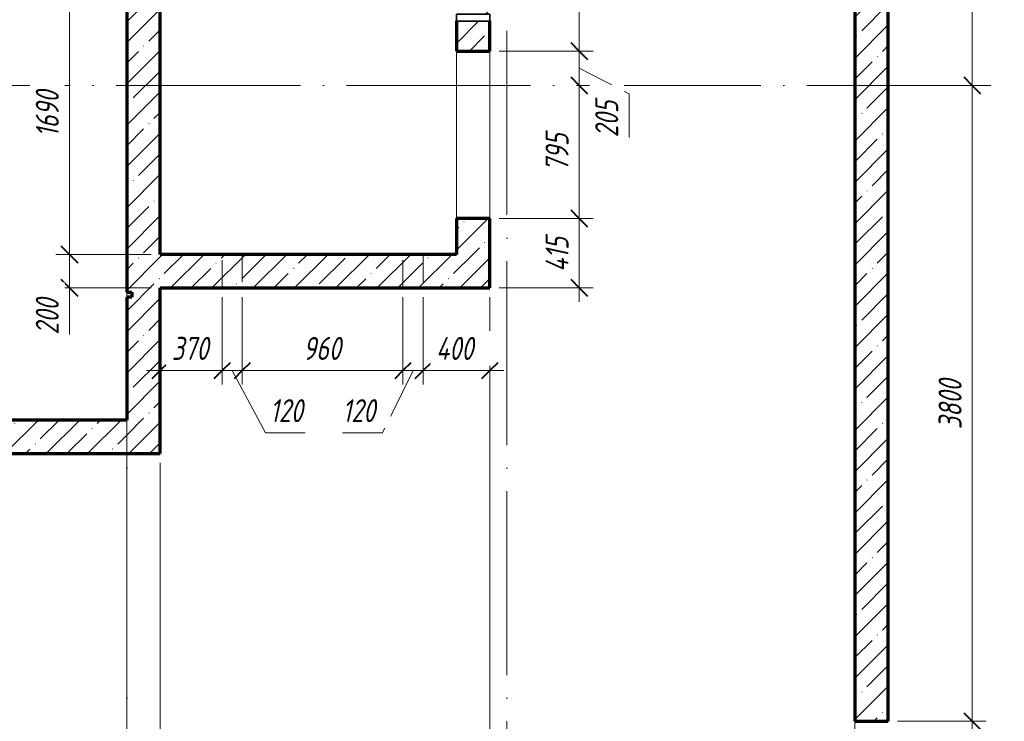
# Model space of a CAD drawing. Header units: millimetres. Extents: x 25602 to 56438, y 6682 to 19066.
# Tile 3 of 15: x 29590 to 35473, y 9000 to 13193. Entities that reach past the tile are written whole.
import ezdxf

# ---------------------------------------------------------------- set-up
doc = ezdxf.new("R2010")
doc.units = ezdxf.units.MM
doc.linetypes.add('ADSK_Линия сетки', pattern=[1375, 1100, -137.5, 0, -137.5])
doc.linetypes.add('ADSK_Невидимые', pattern=[275, 165, -110])
for name, color, linetype, lineweight in [('A-____-____-DIMS', 211, 'Continuous', 9), ('A-____-____-DIMS-55', 211, 'Continuous', 9), ('A-DETL-GENF-OTLN', 92, 'Continuous', 35), ('A-DOOR-____-OTLN', 31, 'Continuous', 20), ('A-DOOR-OPNG-OTLN', 31, 'Continuous', 20), ('A-GENM-____-OTLN', 13, 'Continuous', 20), ('A-WALL-____-HDLN', 110, 'ADSK_Невидимые', 20), ('A-WALL-____-MCUT', 113, 'Continuous', 50), ('A-WALL-____-PATT', 111, 'Continuous', 50), ('S-GRID-____-OTLN', 1, 'Continuous', 9)]:
    doc.layers.add(name, color=color, linetype=linetype, lineweight=lineweight)
doc.styles.add('GOST Common_I_1', font='GOST Common Italic.ttf', dxfattribs={"width": 0.8, "height": 137.5})
doc.dimstyles.new('ADSK_Округление_5мм__Узкий_', dxfattribs={"dimscale": 304.8, "dimtxt": 0.453694, "dimasz": 0.324803, "dimexe": 0.270669, "dimexo": 0.000592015, "dimgap": 0.072178, "dimtad": 1, "dimdec": 0, "dimlfac": 304.8, "dimrnd": 5, "dimdsep": 46, "dimtxsty": 'GOST Common_I_1', "dimblk1": 'OBLIQUE', "dimblk2": 'OBLIQUE', "dimsah": 1, "dimcen": 0.09, "dimdle": 0.270669, "dimazin": 0, "dimtfac": 1, "dimtdec": 4, "dimtix": 1, "dimtmove": 1, "dimatfit": 3, "dimfxl": 1, "dimtvp": 1, "dimtfill": 1, "dimtolj": 1, "dimtzin": 0, "dimlwd": 20, "dimlwe": 20, "dimarcsym": 2})
doc.dimstyles.new('ADSK_Округление_5мм__Узкий__1', dxfattribs={"dimscale": 304.8, "dimtxt": 0.453694, "dimasz": 0.324803, "dimexe": 0.270669, "dimexo": 0.000592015, "dimgap": 0.072178, "dimtad": 1, "dimdec": 0, "dimlfac": 304.8, "dimrnd": 5, "dimdsep": 46, "dimtxsty": 'GOST Common_I_1', "dimblk1": 'OBLIQUE', "dimblk2": 'OBLIQUE', "dimsah": 1, "dimcen": 0.09, "dimdle": 0.270669, "dimazin": 0, "dimtfac": 1, "dimtdec": 4, "dimtix": 1, "dimtmove": 0, "dimatfit": 3, "dimfxl": 1, "dimtvp": 1, "dimtfill": 1, "dimtolj": 1, "dimtzin": 0, "dimlwd": 20, "dimlwe": 20, "dimarcsym": 2})
pattern_1 = [(45, (16130.72, 8588.57), (-123.4785, 123.4785), []), (45, (16254.2, 8588.57), (-123.4785, 123.4785), [218.281, -43.656, 1.844, -41.812])]

# ---------------------------------------------------------------- blocks, each defined once
blk = doc.blocks.new('ADSK_Дверь_ПроемПрямоугольный - ADSK_Дверь_ПроемПрямоугольный-1464736-КЖ1_ПЭ_ВЭ8_Опалубка_Стены')
at = {"layer": 'A-DOOR-OPNG-OTLN'}
for p, q in [((32200, 12005), (32200, 13005)), ((32400, 12005), (32400, 13005))]:
    blk.add_line(p, q, dxfattribs=at)
blk = doc.blocks.new('ADSK_ОбобщеннаяМодель_ОтверстиеКруглое_вСтене - Этаж 1_0_000-1496597-КЖ1_ПЭ_ВЭ8_Опалубка_Стены')
at = {"layer": 'A-DETL-GENF-OTLN'}
for p, q in [((32200, 15345), (32400, 15345)), ((32200, 15305), (32200, 15345)), ((32400, 15305), (32200, 15305)), ((32400, 15345), (32400, 15305))]:
    blk.add_line(p, q, dxfattribs=at)
blk = doc.blocks.new('DIMBLOCK29-КЖ1_ПЭ_ВЭ8_Опалубка_Стены')
at = {"layer": 'A-____-____-DIMS-55', "lineweight": 40}
for p, q in [((35282.2, 12800), (35232.7, 12849.5)), ((35282.2, 12800), (35331.7, 12750.5)), ((35282.2, 9000), (35232.7, 9049.5)), ((35282.2, 9000), (35331.7, 8950.5))]:
    blk.add_line(p, q, dxfattribs=at)
at = {"layer": 'A-____-____-DIMS-55', "lineweight": 20}
for p, q in [((35282.2, 12800), (35267.2, 12800)), ((35282.2, 8917.5), (35282.2, 12800)), ((35282.2, 12800), (35364.7, 12800)), ((35282.2, 9000), (34835, 9000)), ((35282.2, 9000), (35364.7, 9000))]:
    blk.add_line(p, q, dxfattribs=at)
at = {"layer": 'A-____-____-DIMS-55', "color": 0, "lineweight": 20, "insert": (35080.5, 10745.3), "char_height": 137.5, "width": 371.262, "attachment_point": 1, "rotation": 90, "line_spacing_factor": 1.022761, "style": 'GOST Common_I_1', "bg_fill": 3, "box_fill_scale": 1.25, "bg_fill_color": 256, "bg_fill_true_color": 13158600, "bg_fill_transparency": 0}
blk.add_mtext('3800', dxfattribs=at)
blk = doc.blocks.new('_Oblique')
at = {"color": 0, "linetype": 'ByBlock', "lineweight": -2}
blk.add_line((-0.5, -0.5), (0.5, 0.5), dxfattribs=at)
blk = doc.blocks.new('DIMBLOCK30-КЖ1_ПЭ_ВЭ8_Опалубка_Стены')
at = {"layer": 'A-____-____-DIMS-55', "lineweight": 20}
for p, q in [((35282.2, 12800), (35282.2, 16732.5)), ((35282.2, 16650), (34835, 16650)), ((35282.2, 16650), (35364.7, 16650)), ((35282.2, 12800), (35267.2, 12800)), ((35282.2, 12800), (35364.7, 12800))]:
    blk.add_line(p, q, dxfattribs=at)
at = {"layer": 'A-____-____-DIMS-55', "lineweight": 40}
for p, q in [((35282.2, 16650), (35232.7, 16699.5)), ((35282.2, 16650), (35331.7, 16600.5)), ((35282.2, 12800), (35232.7, 12849.5)), ((35282.2, 12800), (35331.7, 12750.5))]:
    blk.add_line(p, q, dxfattribs=at)
at = {"layer": 'A-____-____-DIMS-55', "color": 0, "lineweight": 20, "insert": (35080.5, 14570.3), "char_height": 137.5, "width": 371.262, "attachment_point": 1, "rotation": 90, "line_spacing_factor": 1.022761, "style": 'GOST Common_I_1', "bg_fill": 3, "box_fill_scale": 1.25, "bg_fill_color": 256, "bg_fill_true_color": 13158600, "bg_fill_transparency": 0}
blk.add_mtext('3850', dxfattribs=at)
blk = doc.blocks.new('DIMBLOCK38-КЖ1_ПЭ_ВЭ8_Опалубка_Стены')
at = {"layer": 'A-____-____-DIMS-55', "lineweight": 20}
for p, q in [((30230, 8449.7), (30230, 10745)), ((28730, 8449.7), (28730, 10545)), ((28730, 8449.7), (30230, 8449.7)), ((28730, 8449.7), (28730, 8367.2)), ((30230, 8449.7), (30230, 8367.2))]:
    blk.add_line(p, q, dxfattribs=at)
at = {"layer": 'A-____-____-DIMS-55', "lineweight": 40}
for p, q in [((28730, 8449.7), (28779.5, 8499.2)), ((30230, 8449.7), (30279.5, 8499.2)), ((28730, 8449.7), (28680.5, 8400.2)), ((30230, 8449.7), (30180.5, 8400.2))]:
    blk.add_line(p, q, dxfattribs=at)
at = {"layer": 'A-____-____-DIMS-55', "color": 0, "lineweight": 20, "insert": (29335.9, 8651.4), "char_height": 137.5, "width": 345.949, "attachment_point": 1, "line_spacing_factor": 1.022761, "style": 'GOST Common_I_1', "bg_fill": 3, "box_fill_scale": 1.25, "bg_fill_color": 256, "bg_fill_true_color": 13158600, "bg_fill_transparency": 0}
blk.add_mtext('1500', dxfattribs=at)
blk = doc.blocks.new('DIMBLOCK39-КЖ1_ПЭ_ВЭ8_Опалубка_Стены')
at = {"layer": 'A-____-____-DIMS-55', "lineweight": 20}
for p, q in [((30230, 8449.7), (30230, 10745)), ((30430, 8449.7), (30430, 10545)), ((30230, 8449.7), (30430, 8449.7)), ((30230, 8449.7), (30230, 8367.2)), ((30449.8, 8449.7), (30330, 8449.7)), ((30430, 8449.7), (30430, 8367.2)), ((30709.4, 8449.7), (30449.8, 8449.7))]:
    blk.add_line(p, q, dxfattribs=at)
at = {"layer": 'A-____-____-DIMS-55', "lineweight": 40}
for p, q in [((30230, 8449.7), (30279.5, 8499.2)), ((30430, 8449.7), (30479.5, 8499.2)), ((30230, 8449.7), (30180.5, 8400.2)), ((30430, 8449.7), (30380.5, 8400.2))]:
    blk.add_line(p, q, dxfattribs=at)
at = {"layer": 'A-____-____-DIMS-55', "color": 0, "lineweight": 20, "insert": (30477.3, 8651.4), "char_height": 137.5, "width": 278.447, "attachment_point": 1, "line_spacing_factor": 1.022761, "style": 'GOST Common_I_1', "bg_fill": 3, "box_fill_scale": 1.25, "bg_fill_color": 256, "bg_fill_true_color": 13158600, "bg_fill_transparency": 0}
blk.add_mtext('200', dxfattribs=at)
blk = doc.blocks.new('DIMBLOCK40-КЖ1_ПЭ_ВЭ8_Опалубка_Стены')
at = {"layer": 'A-____-____-DIMS-55', "lineweight": 20}
for p, q in [((32400, 8449.7), (32400, 11535)), ((30430, 8449.7), (30430, 10545)), ((30430, 8449.7), (32400, 8449.7)), ((30430, 8449.7), (30430, 8367.2)), ((32400, 8449.7), (32400, 8367.2))]:
    blk.add_line(p, q, dxfattribs=at)
at = {"layer": 'A-____-____-DIMS-55', "lineweight": 40}
for p, q in [((30430, 8449.7), (30479.5, 8499.2)), ((32400, 8449.7), (32449.5, 8499.2)), ((30430, 8449.7), (30380.5, 8400.2)), ((32400, 8449.7), (32350.5, 8400.2))]:
    blk.add_line(p, q, dxfattribs=at)
at = {"layer": 'A-____-____-DIMS-55', "color": 0, "lineweight": 20, "insert": (31270.9, 8651.4), "char_height": 137.5, "width": 345.949, "attachment_point": 1, "line_spacing_factor": 1.022761, "style": 'GOST Common_I_1', "bg_fill": 3, "box_fill_scale": 1.25, "bg_fill_color": 256, "bg_fill_true_color": 13158600, "bg_fill_transparency": 0}
blk.add_mtext('1970', dxfattribs=at)
blk = doc.blocks.new('DIMBLOCK41-КЖ1_ПЭ_ВЭ8_Опалубка_Стены')
at = {"layer": 'A-____-____-DIMS-55', "lineweight": 20}
for p, q in [((32400, 8449.7), (32400, 11535)), ((34580, 8449.7), (34580, 8945)), ((32400, 8449.7), (34580, 8449.7)), ((32400, 8449.7), (32400, 8367.2)), ((34580, 8449.7), (34580, 8367.2))]:
    blk.add_line(p, q, dxfattribs=at)
at = {"layer": 'A-____-____-DIMS-55', "lineweight": 40}
for p, q in [((32400, 8449.7), (32449.5, 8499.2)), ((34580, 8449.7), (34629.5, 8499.2)), ((32400, 8449.7), (32350.5, 8400.2)), ((34580, 8449.7), (34530.5, 8400.2))]:
    blk.add_line(p, q, dxfattribs=at)
at = {"layer": 'A-____-____-DIMS-55', "color": 0, "lineweight": 20, "insert": (33345.9, 8651.4), "char_height": 137.5, "width": 345.949, "attachment_point": 1, "line_spacing_factor": 1.022761, "style": 'GOST Common_I_1', "bg_fill": 3, "box_fill_scale": 1.25, "bg_fill_color": 256, "bg_fill_true_color": 13158600, "bg_fill_transparency": 0}
blk.add_mtext('2180', dxfattribs=at)
blk = doc.blocks.new('DIMBLOCK47-КЖ1_ПЭ_ВЭ8_Опалубка_Стены')
at = {"layer": 'A-____-____-DIMS-55', "lineweight": 20}
for p, q in [((29888.1, 13480), (29805.6, 13480)), ((29888.1, 13480), (29888.1, 11790)), ((29888.1, 13480), (30375, 13480)), ((29888.1, 11790), (29805.6, 11790)), ((29888.1, 11790), (30375, 11790))]:
    blk.add_line(p, q, dxfattribs=at)
at = {"layer": 'A-____-____-DIMS-55', "lineweight": 40}
for p, q in [((29888.1, 13480), (29838.6, 13529.5)), ((29888.1, 13480), (29937.6, 13430.5)), ((29888.1, 11790), (29838.6, 11839.5)), ((29888.1, 11790), (29937.6, 11740.5))]:
    blk.add_line(p, q, dxfattribs=at)
at = {"layer": 'A-____-____-DIMS-55', "color": 0, "lineweight": 20, "insert": (29686.4, 12490.9), "char_height": 137.5, "width": 345.949, "attachment_point": 1, "rotation": 90, "line_spacing_factor": 1.022761, "style": 'GOST Common_I_1', "bg_fill": 3, "box_fill_scale": 1.25, "bg_fill_color": 256, "bg_fill_true_color": 13158600, "bg_fill_transparency": 0}
blk.add_mtext('1690', dxfattribs=at)
blk = doc.blocks.new('DIMBLOCK48-КЖ1_ПЭ_ВЭ8_Опалубка_Стены')
at = {"layer": 'A-____-____-DIMS-55', "lineweight": 40}
for p, q in [((29888.1, 11790), (29838.6, 11839.5)), ((29888.1, 11790), (29937.6, 11740.5)), ((29888.1, 11590), (29838.6, 11639.5)), ((29888.1, 11590), (29937.6, 11540.5))]:
    blk.add_line(p, q, dxfattribs=at)
at = {"layer": 'A-____-____-DIMS-55', "lineweight": 20}
for p, q in [((29888.1, 11790), (29805.6, 11790)), ((29888.1, 11790), (29888.1, 11507.5)), ((29888.1, 11790), (30375, 11790)), ((29888.1, 11570.2), (29888.1, 11690)), ((29888.1, 11590), (29805.6, 11590)), ((29888.1, 11590), (30375, 11590)), ((29888.1, 11310.6), (29888.1, 11570.2))]:
    blk.add_line(p, q, dxfattribs=at)
at = {"layer": 'A-____-____-DIMS-55', "color": 0, "lineweight": 20, "insert": (29686.4, 11310.6), "char_height": 137.5, "width": 278.447, "attachment_point": 1, "rotation": 90, "line_spacing_factor": 1.022761, "style": 'GOST Common_I_1', "bg_fill": 3, "box_fill_scale": 1.25, "bg_fill_color": 256, "bg_fill_true_color": 13158600, "bg_fill_transparency": 0}
blk.add_mtext('200', dxfattribs=at)
blk = doc.blocks.new('DIMBLOCK49-КЖ1_ПЭ_ВЭ8_Опалубка_Стены')
at = {"layer": 'A-____-____-DIMS-55', "lineweight": 20}
for p, q in [((32933.9, 12005), (32455, 12005)), ((32933.9, 11507.5), (32933.9, 12005)), ((32933.9, 12005), (33016.4, 12005)), ((32933.9, 11590), (32455, 11590)), ((32933.9, 11590), (33016.4, 11590))]:
    blk.add_line(p, q, dxfattribs=at)
at = {"layer": 'A-____-____-DIMS-55', "lineweight": 40}
for p, q in [((32933.9, 12005), (32884.4, 12054.5)), ((32933.9, 12005), (32983.4, 11955.5)), ((32933.9, 11590), (32884.4, 11639.5)), ((32933.9, 11590), (32983.4, 11540.5))]:
    blk.add_line(p, q, dxfattribs=at)
at = {"layer": 'A-____-____-DIMS-55', "color": 0, "lineweight": 20, "insert": (32732.2, 11686.2), "char_height": 137.5, "width": 267.196, "attachment_point": 1, "rotation": 90, "line_spacing_factor": 1.022761, "style": 'GOST Common_I_1', "bg_fill": 3, "box_fill_scale": 1.25, "bg_fill_color": 256, "bg_fill_true_color": 13158600, "bg_fill_transparency": 0}
blk.add_mtext('415', dxfattribs=at)
blk = doc.blocks.new('DIMBLOCK50-КЖ1_ПЭ_ВЭ8_Опалубка_Стены')
at = {"layer": 'A-____-____-DIMS-55', "lineweight": 40}
for p, q in [((32933.9, 12800), (32884.4, 12849.5)), ((32933.9, 12800), (32983.4, 12750.5)), ((32933.9, 12005), (32884.4, 12054.5)), ((32933.9, 12005), (32983.4, 11955.5))]:
    blk.add_line(p, q, dxfattribs=at)
at = {"layer": 'A-____-____-DIMS-55', "lineweight": 20}
for p, q in [((32933.9, 12800), (32918.9, 12800)), ((32933.9, 12005), (32933.9, 12800)), ((32933.9, 12800), (33016.4, 12800)), ((32933.9, 12005), (32455, 12005)), ((32933.9, 12005), (33016.4, 12005))]:
    blk.add_line(p, q, dxfattribs=at)
at = {"layer": 'A-____-____-DIMS-55', "color": 0, "lineweight": 20, "insert": (32732.2, 12286.5), "char_height": 137.5, "width": 278.447, "attachment_point": 1, "rotation": 90, "line_spacing_factor": 1.022761, "style": 'GOST Common_I_1', "bg_fill": 3, "box_fill_scale": 1.25, "bg_fill_color": 256, "bg_fill_true_color": 13158600, "bg_fill_transparency": 0}
blk.add_mtext('795', dxfattribs=at)
blk = doc.blocks.new('DIMBLOCK51-КЖ1_ПЭ_ВЭ8_Опалубка_Стены')
at = {"layer": 'A-____-____-DIMS-55', "lineweight": 20}
for p, q in [((32933.9, 13005), (32455, 13005)), ((32933.9, 12800), (32933.9, 13005)), ((32933.9, 13005), (33016.4, 13005)), ((33230.9, 12749), (32933.9, 12902.5)), ((32933.9, 12800), (32918.9, 12800)), ((32933.9, 12800), (33016.4, 12800)), ((33230.9, 12489.5), (33230.9, 12749))]:
    blk.add_line(p, q, dxfattribs=at)
at = {"layer": 'A-____-____-DIMS-55', "lineweight": 40}
for p, q in [((32933.9, 13005), (32884.4, 13054.5)), ((32933.9, 13005), (32983.4, 12955.5)), ((32933.9, 12800), (32884.4, 12849.5)), ((32933.9, 12800), (32983.4, 12750.5))]:
    blk.add_line(p, q, dxfattribs=at)
at = {"layer": 'A-____-____-DIMS-55', "color": 0, "lineweight": 20, "insert": (33029.2, 12489.5), "char_height": 137.5, "width": 278.447, "attachment_point": 1, "rotation": 90, "line_spacing_factor": 1.022761, "style": 'GOST Common_I_1', "bg_fill": 3, "box_fill_scale": 1.25, "bg_fill_color": 256, "bg_fill_true_color": 13158600, "bg_fill_transparency": 0}
blk.add_mtext('205', dxfattribs=at)
blk = doc.blocks.new('DIMBLOCK52-КЖ1_ПЭ_ВЭ8_Опалубка_Стены')
at = {"layer": 'A-____-____-DIMS-55', "lineweight": 20}
for p, q in [((32933.9, 13825), (32455, 13825)), ((32933.9, 13005), (32933.9, 13825)), ((32933.9, 13825), (33016.4, 13825)), ((32933.9, 13005), (32455, 13005)), ((32933.9, 13005), (33016.4, 13005))]:
    blk.add_line(p, q, dxfattribs=at)
at = {"layer": 'A-____-____-DIMS-55', "lineweight": 40}
for p, q in [((32933.9, 13825), (32884.4, 13874.5)), ((32933.9, 13825), (32983.4, 13775.5)), ((32933.9, 13005), (32884.4, 13054.5)), ((32933.9, 13005), (32983.4, 12955.5))]:
    blk.add_line(p, q, dxfattribs=at)
at = {"layer": 'A-____-____-DIMS-55', "color": 0, "lineweight": 20, "insert": (32732.2, 13299), "char_height": 137.5, "width": 278.447, "attachment_point": 1, "rotation": 90, "line_spacing_factor": 1.022761, "style": 'GOST Common_I_1', "bg_fill": 3, "box_fill_scale": 1.25, "bg_fill_color": 256, "bg_fill_true_color": 13158600, "bg_fill_transparency": 0}
blk.add_mtext('820', dxfattribs=at)
blk = doc.blocks.new('DIMBLOCK111-КЖ1_ПЭ_ВЭ8_Опалубка_Стены')
at = {"layer": 'A-____-____-DIMS-55', "lineweight": 20}
for p, q in [((30800.3, 11095.5), (30800.3, 11535)), ((30347.5, 11095.5), (30800.3, 11095.5)), ((30430, 11095.5), (30430, 11110.5)), ((30430, 11095.5), (30430, 11013)), ((30800.3, 11095.5), (30800.3, 11013))]:
    blk.add_line(p, q, dxfattribs=at)
at = {"layer": 'A-____-____-DIMS-55', "lineweight": 40}
for p, q in [((30430, 11095.5), (30479.5, 11145)), ((30800.3, 11095.5), (30849.8, 11145)), ((30430, 11095.5), (30380.5, 11046)), ((30800.3, 11095.5), (30750.8, 11046))]:
    blk.add_line(p, q, dxfattribs=at)
at = {"layer": 'A-____-____-DIMS-55', "color": 0, "lineweight": 20, "insert": (30499.1, 11297.2), "char_height": 137.5, "width": 278.447, "attachment_point": 1, "line_spacing_factor": 1.022761, "style": 'GOST Common_I_1', "bg_fill": 3, "box_fill_scale": 1.25, "bg_fill_color": 256, "bg_fill_true_color": 13158600, "bg_fill_transparency": 0}
blk.add_mtext('370', dxfattribs=at)
blk = doc.blocks.new('DIMBLOCK112-КЖ1_ПЭ_ВЭ8_Опалубка_Стены')
at = {"layer": 'A-____-____-DIMS-55', "lineweight": 20}
for p, q in [((30800.3, 11095.5), (30800.3, 11535)), ((30920.3, 11095.5), (30920.3, 11535)), ((30800.3, 11095.5), (30920.3, 11095.5)), ((30800.3, 11095.5), (30800.3, 11013)), ((31058.2, 10723.5), (30860.3, 11095.5)), ((30920.3, 11095.5), (30920.3, 11013)), ((31296.6, 10723.5), (31058.2, 10723.5))]:
    blk.add_line(p, q, dxfattribs=at)
at = {"layer": 'A-____-____-DIMS-55', "lineweight": 40}
for p, q in [((30800.3, 11095.5), (30849.8, 11145)), ((30920.3, 11095.5), (30969.8, 11145)), ((30800.3, 11095.5), (30750.8, 11046)), ((30920.3, 11095.5), (30870.8, 11046))]:
    blk.add_line(p, q, dxfattribs=at)
at = {"layer": 'A-____-____-DIMS-55', "color": 0, "lineweight": 20, "insert": (31085.7, 10925.2), "char_height": 137.5, "width": 253.133, "attachment_point": 1, "line_spacing_factor": 1.022761, "style": 'GOST Common_I_1', "bg_fill": 3, "box_fill_scale": 1.25, "bg_fill_color": 256, "bg_fill_true_color": 13158600, "bg_fill_transparency": 0}
blk.add_mtext('120', dxfattribs=at)
blk = doc.blocks.new('DIMBLOCK113-КЖ1_ПЭ_ВЭ8_Опалубка_Стены')
at = {"layer": 'A-____-____-DIMS-55', "lineweight": 20}
for p, q in [((30920.3, 11095.5), (30920.3, 11535)), ((31880.3, 11095.5), (31880.3, 11535)), ((30920.3, 11095.5), (31880.3, 11095.5)), ((30920.3, 11095.5), (30920.3, 11013)), ((31880.3, 11095.5), (31880.3, 11013))]:
    blk.add_line(p, q, dxfattribs=at)
at = {"layer": 'A-____-____-DIMS-55', "lineweight": 40}
for p, q in [((30920.3, 11095.5), (30969.8, 11145)), ((31880.3, 11095.5), (31929.8, 11145)), ((30920.3, 11095.5), (30870.8, 11046)), ((31880.3, 11095.5), (31830.8, 11046))]:
    blk.add_line(p, q, dxfattribs=at)
at = {"layer": 'A-____-____-DIMS-55', "color": 0, "lineweight": 20, "insert": (31284.2, 11297.2), "char_height": 137.5, "width": 278.447, "attachment_point": 1, "line_spacing_factor": 1.022761, "style": 'GOST Common_I_1', "bg_fill": 3, "box_fill_scale": 1.25, "bg_fill_color": 256, "bg_fill_true_color": 13158600, "bg_fill_transparency": 0}
blk.add_mtext('960', dxfattribs=at)
blk = doc.blocks.new('DIMBLOCK114-КЖ1_ПЭ_ВЭ8_Опалубка_Стены')
at = {"layer": 'A-____-____-DIMS-55', "lineweight": 20}
for p, q in [((31880.3, 11095.5), (31880.3, 11535)), ((32000.3, 11095.5), (32000.3, 11535)), ((31757.3, 10723.5), (31940.3, 11095.5)), ((31880.3, 11095.5), (32000.3, 11095.5)), ((31880.3, 11095.5), (31880.3, 11013)), ((32000.3, 11095.5), (32000.3, 11013)), ((31518.8, 10723.5), (31757.3, 10723.5))]:
    blk.add_line(p, q, dxfattribs=at)
at = {"layer": 'A-____-____-DIMS-55', "lineweight": 40}
for p, q in [((31880.3, 11095.5), (31929.8, 11145)), ((32000.3, 11095.5), (32049.8, 11145)), ((31880.3, 11095.5), (31830.8, 11046)), ((32000.3, 11095.5), (31950.8, 11046))]:
    blk.add_line(p, q, dxfattribs=at)
at = {"layer": 'A-____-____-DIMS-55', "color": 0, "lineweight": 20, "insert": (31518.8, 10925.2), "char_height": 137.5, "width": 253.133, "attachment_point": 1, "line_spacing_factor": 1.022761, "style": 'GOST Common_I_1', "bg_fill": 3, "box_fill_scale": 1.25, "bg_fill_color": 256, "bg_fill_true_color": 13158600, "bg_fill_transparency": 0}
blk.add_mtext('120', dxfattribs=at)
blk = doc.blocks.new('DIMBLOCK115-КЖ1_ПЭ_ВЭ8_Опалубка_Стены')
at = {"layer": 'A-____-____-DIMS-55', "lineweight": 20}
for p, q in [((32000.3, 11095.5), (32000.3, 11535)), ((32400, 11095.5), (32400, 11535)), ((32000.3, 11095.5), (32482.5, 11095.5)), ((32000.3, 11095.5), (32000.3, 11013)), ((32400, 11095.5), (32400, 11013))]:
    blk.add_line(p, q, dxfattribs=at)
at = {"layer": 'A-____-____-DIMS-55', "lineweight": 40}
for p, q in [((32000.3, 11095.5), (32049.8, 11145)), ((32400, 11095.5), (32449.5, 11145)), ((32000.3, 11095.5), (31950.8, 11046)), ((32400, 11095.5), (32350.5, 11046))]:
    blk.add_line(p, q, dxfattribs=at)
at = {"layer": 'A-____-____-DIMS-55', "color": 0, "lineweight": 20, "insert": (32078.3, 11297.2), "char_height": 137.5, "width": 292.51, "attachment_point": 1, "line_spacing_factor": 1.022761, "style": 'GOST Common_I_1', "bg_fill": 3, "box_fill_scale": 1.25, "bg_fill_color": 256, "bg_fill_true_color": 13158600, "bg_fill_transparency": 0}
blk.add_mtext('400', dxfattribs=at)

msp = doc.modelspace()

# ---------------------------------------------------------------- hatches: boundary and pattern name
at = {"layer": 'A-WALL-____-PATT', "lineweight": 9}
h = msp.add_hatch(dxfattribs=at)
h.set_pattern_fill('FP_1', color=256, style=0, pattern_type=2)
h.set_pattern_definition(pattern_1)
h.paths.add_polyline_path([(30430, 10600.0013), (30430, 16450.001), (30230, 16450.001), (30230, 15715.0013), (30260, 15715.0013), (30260, 15685.0013), (30230, 15685.0013), (30230, 11565.0017), (30260, 11565.0017), (30260, 11535.0017), (30230, 11535.0017), (30230, 10600.0013)])
h = msp.add_hatch(dxfattribs=at)
h.set_pattern_fill('FP_1', color=256, style=0, pattern_type=2)
h.set_pattern_definition(pattern_1)
h.paths.add_polyline_path([(32399.9996, 11790.001), (32399.9996, 12005.0392), (32199.9996, 12005.0392), (32199.9996, 11790.001)])
h.paths.add_polyline_path([(32199.9996, 13005.0392), (32399.9996, 13005.0392), (32399.9996, 13185.0392), (32199.9996, 13185.0392)])
h.paths.add_polyline_path([(32399.9996, 13225.0392), (32399.9996, 13825.0392), (32199.9996, 13825.0392), (32199.9996, 13225.0392), (32307.3606, 13225.0392)])
h.paths.add_polyline_path([(32199.9996, 15125.0392), (32399.9996, 15125.0392), (32399.9996, 15305.0392), (32199.9996, 15305.0392)])
h.paths.add_polyline_path([(32199.9996, 15345.0392), (32399.9996, 15345.0392), (32399.9996, 16450.001), (32199.9996, 16450.001)])
h = msp.add_hatch(dxfattribs=at)
h.set_pattern_fill('FP_1', color=256, style=0, pattern_type=2)
h.set_pattern_definition(pattern_1)
h.paths.add_polyline_path([(34580, 9000), (34780, 9000), (34780, 16450.001), (34580, 16450.001)])
h = msp.add_hatch(dxfattribs=at)
h.set_pattern_fill('FP_1', color=256, style=0, pattern_type=2)
h.set_pattern_definition(pattern_1)
h.paths.add_polyline_path([(32399.9996, 11590.001), (32399.9996, 11790.001), (30430, 11790.001), (30430, 11590.001)])
h = msp.add_hatch(dxfattribs=at)
h.set_pattern_fill('FP_1', color=256, style=0, pattern_type=2)
h.set_pattern_definition(pattern_1)
h.paths.add_polyline_path([(30230, 10600.0013), (30230, 10800.0013), (28730, 10800.0013), (28730, 10600.0013)])
h.paths.add_polyline_path([(27730, 10600.0013), (27730, 10800.0013), (27630, 10800.0013), (27630, 10600.0013)])

# ---------------------------------------------------------------- linework, layer by layer
at = {"layer": 'A-WALL-____-HDLN'}
for p, q in [((30800.2596, 11590.001), (30800.2596, 11790.001)), ((30920.2596, 11790.001), (30920.2596, 11590.001)), ((31880.2596, 11590.001), (31880.2596, 11790.001)), ((32000.2596, 11790.001), (32000.2596, 11590.001))]:
    msp.add_line(p, q, dxfattribs=at)
at = {"layer": 'A-WALL-____-MCUT', "lineweight": 70}
for p, q in [((34780, 9000), (34780, 16650.001)), ((34580, 16450.001), (34580, 9000)), ((30230, 15685.0013), (30230, 11565.0017)), ((30430, 11790.001), (30430, 13480.001)), ((32199.9996, 13185.0392), (32199.9996, 13005.0392)), ((32399.9996, 13005.0392), (32399.9996, 13185.0392)), ((32199.9996, 13005.0392), (32399.9996, 13005.0392)), ((32399.9996, 12005.0392), (32199.9996, 12005.0392)), ((32199.9996, 12005.0392), (32199.9996, 11790.001)), ((32399.9996, 11590.001), (32399.9996, 12004.9896)), ((32199.9996, 11790.001), (30430, 11790.001)), ((30430, 11590.001), (32399.9996, 11590.001)), ((30430, 10600.0013), (30430, 11590.001)), ((30230, 11565.0017), (30260, 11565.0017)), ((30260, 11535.0017), (30230, 11535.0017)), ((30230, 11535.0017), (30230, 10800.0013)), ((30260, 11565.0017), (30260, 11535.0017)), ((30230, 10800.0013), (28730.0496, 10800.0013)), ((28730.0496, 10600.0013), (30430, 10600.0013)), ((34580, 9000), (34780, 9000))]:
    msp.add_line(p, q, dxfattribs=at)
at = {"layer": 'S-GRID-____-OTLN', "linetype": 'ADSK_Линия сетки'}
for p, q in [((30230, 18626.091), (30230, 7131.6051)), ((32500, 18626.091), (32500, 7131.6051)), ((34580, 18626.091), (34580, 7131.6051)), ((26042.1355, 12800.001), (55820.5055, 12800.001))]:
    msp.add_line(p, q, dxfattribs=at)

# ---------------------------------------------------------------- block references
at = {"layer": 'A-DOOR-____-OTLN'}
msp.add_blockref('ADSK_Дверь_ПроемПрямоугольный - ADSK_Дверь_ПроемПрямоугольный-1464736-КЖ1_ПЭ_ВЭ8_Опалубка_Стены', (0, 0), dxfattribs=at)
at = {"layer": 'A-GENM-____-OTLN'}
msp.add_blockref('ADSK_ОбобщеннаяМодель_ОтверстиеКруглое_вСтене - Этаж 1_0_000-1496597-КЖ1_ПЭ_ВЭ8_Опалубка_Стены', (0, -2120), dxfattribs=at)

# ---------------------------------------------------------------- next in the draw order: dimensions: what is measured, and where the dimension line sits
at = {"layer": 'A-____-____-DIMS', "lineweight": 20}
for base, p1, p2, override, picture, middle in [((29888.0596, 11790.001), (30430, 13480.001), (30430, 11790.001), {"dimpost": '<>', "dimfxl": 1690}, 'DIMBLOCK47-КЖ1_ПЭ_ВЭ8_Опалубка_Стены', (29797.3096, 12635.001)), ((35282.2006, 12800.001), (34780, 9000), (35212.197, 12800.001), {"dimpost": '<>', "dimfxl": 3824.500213}, 'DIMBLOCK29-КЖ1_ПЭ_ВЭ8_Опалубка_Стены', (35191.4506, 10900.0005))]:
    dim = msp.add_linear_dim(base=base, p1=p1, p2=p2, angle=90, dimstyle='ADSK_Округление_5мм__Узкий__1', override=override, dxfattribs=at)
    dim.commit()
    dim.dimension.update_dxf_attribs({"geometry": picture, "text_midpoint": middle})
dim = msp.add_linear_dim(base=(30230, 8449.6671), p1=(28730, 10600.0013), p2=(30230, 10800.0013), dimstyle='ADSK_Округление_5мм__Узкий__1', override={"dimpost": '<>', "dimfxl": 1513.274595}, dxfattribs=at)
dim.commit()
dim.dimension.update_dxf_attribs({"geometry": 'DIMBLOCK38-КЖ1_ПЭ_ВЭ8_Опалубка_Стены', "text_midpoint": (29480, 8541.3025)})

# ---------------------------------------------------------------- next in the draw order: dimensions: what is measured, and where the dimension line sits
dim = msp.add_linear_dim(base=(35282.2006, 16650.001), p1=(35212.197, 12800.001), p2=(34780, 16650.001), angle=90, dimstyle='ADSK_Округление_5мм__Узкий__1', override={"dimpost": '<>', "dimfxl": 3874.183046}, dxfattribs=at)
dim.commit()
dim.dimension.update_dxf_attribs({"geometry": 'DIMBLOCK30-КЖ1_ПЭ_ВЭ8_Опалубка_Стены', "text_midpoint": (35190.5652, 14725.001)})
dim = msp.add_linear_dim(base=(30430, 8449.6671), p1=(30230, 10800.0013), p2=(30430, 10600.0013), dimstyle='ADSK_Округление_5мм__Узкий_', override={"dimpost": '<>', "dimfxl": 282.842712}, dxfattribs=at)
dim.commit()
dim.dimension.update_dxf_attribs({"geometry": 'DIMBLOCK39-КЖ1_ПЭ_ВЭ8_Опалубка_Стены', "text_midpoint": (30616.5539, 8559.6893), "dimtype": 160})

# ---------------------------------------------------------------- next in the draw order: dimensions: what is measured, and where the dimension line sits
dim = msp.add_linear_dim(base=(32399.9996, 8449.6671), p1=(30430, 10600.0013), p2=(32399.9996, 11590.001), dimstyle='ADSK_Округление_5мм__Узкий__1', override={"dimpost": '<>', "dimfxl": 2204.767064}, dxfattribs=at)
dim.commit()
dim.dimension.update_dxf_attribs({"geometry": 'DIMBLOCK40-КЖ1_ПЭ_ВЭ8_Опалубка_Стены', "text_midpoint": (31414.9998, 8540.4171)})

# ---------------------------------------------------------------- next in the draw order: dimensions: what is measured, and where the dimension line sits
dim = msp.add_linear_dim(base=(29888.0596, 11590.001), p1=(30430, 11790.001), p2=(30430, 11590.001), angle=90, dimstyle='ADSK_Округление_5мм__Узкий_', override={"dimpost": '<>', "dimfxl": 200}, dxfattribs=at)
dim.commit()
dim.dimension.update_dxf_attribs({"geometry": 'DIMBLOCK48-КЖ1_ПЭ_ВЭ8_Опалубка_Стены', "text_midpoint": (29778.0374, 11449.8549), "dimtype": 160, "text_rotation": 90})
dim = msp.add_linear_dim(base=(34580, 8449.6671), p1=(32399.9996, 11590.001), p2=(34580, 9000), dimstyle='ADSK_Округление_5мм__Узкий__1', override={"dimpost": '<>', "dimfxl": 3385.337074}, dxfattribs=at)
dim.commit()
dim.dimension.update_dxf_attribs({"geometry": 'DIMBLOCK41-КЖ1_ПЭ_ВЭ8_Опалубка_Стены', "text_midpoint": (33489.9998, 8540.4171)})

# ---------------------------------------------------------------- next in the draw order: dimensions: what is measured, and where the dimension line sits
dim = msp.add_linear_dim(base=(32933.9346, 12005.0392), p1=(32399.9996, 11590.001), p2=(32399.9996, 12005.0392), angle=90, dimstyle='ADSK_Округление_5мм__Узкий__1', override={"dimpost": '<>', "dimfxl": 415.038181}, dxfattribs=at)
dim.commit()
dim.dimension.update_dxf_attribs({"geometry": 'DIMBLOCK49-КЖ1_ПЭ_ВЭ8_Опалубка_Стены', "text_midpoint": (32843.1846, 11797.5201)})
dim = msp.add_linear_dim(base=(30800.2596, 11095.4732), p1=(30430, 11165.4767), p2=(30800.2596, 11590.001), dimstyle='ADSK_Округление_5мм__Узкий__1', override={"dimpost": '<>', "dimfxl": 563.305475}, dxfattribs=at)
dim.commit()
dim.dimension.update_dxf_attribs({"geometry": 'DIMBLOCK111-КЖ1_ПЭ_ВЭ8_Опалубка_Стены', "text_midpoint": (30615.1298, 11186.2232)})

# ---------------------------------------------------------------- next in the draw order: dimensions: what is measured, and where the dimension line sits
dim = msp.add_linear_dim(base=(32933.9346, 12800.001), p1=(32399.9996, 12005.0392), p2=(32863.931, 12800.001), angle=90, dimstyle='ADSK_Округление_5мм__Узкий__1', override={"dimpost": '<>', "dimfxl": 920.432843}, dxfattribs=at)
dim.commit()
dim.dimension.update_dxf_attribs({"geometry": 'DIMBLOCK50-КЖ1_ПЭ_ВЭ8_Опалубка_Стены', "text_midpoint": (32843.1846, 12402.5201)})
dim = msp.add_linear_dim(base=(30920.2596, 11095.4732), p1=(30800.2596, 11590.001), p2=(30920.2596, 11590.001), dimstyle='ADSK_Округление_5мм__Узкий_', override={"dimpost": '<>', "dimfxl": 120}, dxfattribs=at)
dim.commit()
dim.dimension.update_dxf_attribs({"geometry": 'DIMBLOCK112-КЖ1_ПЭ_ВЭ8_Опалубка_Стены', "text_midpoint": (31212.2191, 10833.5545), "dimtype": 160})

# ---------------------------------------------------------------- next in the draw order: dimensions: what is measured, and where the dimension line sits
dim = msp.add_linear_dim(base=(32933.9346, 13005.0392), p1=(32863.931, 12800.001), p2=(32399.9996, 13005.0392), angle=90, dimstyle='ADSK_Округление_5мм__Узкий_', override={"dimpost": '<>', "dimfxl": 507.220906}, dxfattribs=at)
dim.commit()
dim.dimension.update_dxf_attribs({"geometry": 'DIMBLOCK51-КЖ1_ПЭ_ВЭ8_Опалубка_Стены', "text_midpoint": (33120.9124, 12628.724), "dimtype": 160, "text_rotation": 90})
dim = msp.add_linear_dim(base=(31880.2596, 11095.4732), p1=(30920.2596, 11590.001), p2=(31880.2596, 11590.001), dimstyle='ADSK_Округление_5мм__Узкий__1', override={"dimpost": '<>', "dimfxl": 960}, dxfattribs=at)
dim.commit()
dim.dimension.update_dxf_attribs({"geometry": 'DIMBLOCK113-КЖ1_ПЭ_ВЭ8_Опалубка_Стены', "text_midpoint": (31400.2596, 11186.2232)})

# ---------------------------------------------------------------- next in the draw order: dimensions: what is measured, and where the dimension line sits
dim = msp.add_linear_dim(base=(32933.9346, 13825.0392), p1=(32399.9996, 13005.0392), p2=(32399.9996, 13825.0392), angle=90, dimstyle='ADSK_Округление_5мм__Узкий__1', override={"dimpost": '<>', "dimfxl": 820}, dxfattribs=at)
dim.commit()
dim.dimension.update_dxf_attribs({"geometry": 'DIMBLOCK52-КЖ1_ПЭ_ВЭ8_Опалубка_Стены', "text_midpoint": (32843.1846, 13415.0392)})
dim = msp.add_linear_dim(base=(32000.2596, 11095.4732), p1=(31880.2596, 11590.001), p2=(32000.2596, 11590.001), dimstyle='ADSK_Округление_5мм__Узкий_', override={"dimpost": '<>', "dimfxl": 120}, dxfattribs=at)
dim.commit()
dim.dimension.update_dxf_attribs({"geometry": 'DIMBLOCK114-КЖ1_ПЭ_ВЭ8_Опалубка_Стены', "text_midpoint": (31645.3776, 10833.5545), "dimtype": 160})

# ---------------------------------------------------------------- next in the draw order: dimensions: what is measured, and where the dimension line sits
dim = msp.add_linear_dim(base=(32399.9996, 11095.4732), p1=(32000.2596, 11590.001), p2=(32399.9996, 11590.001), dimstyle='ADSK_Округление_5мм__Узкий__1', override={"dimpost": '<>', "dimfxl": 399.74}, dxfattribs=at)
dim.commit()
dim.dimension.update_dxf_attribs({"geometry": 'DIMBLOCK115-КЖ1_ПЭ_ВЭ8_Опалубка_Стены', "text_midpoint": (32200.1296, 11186.2232)})

doc.saveas('drawing.dxf')
